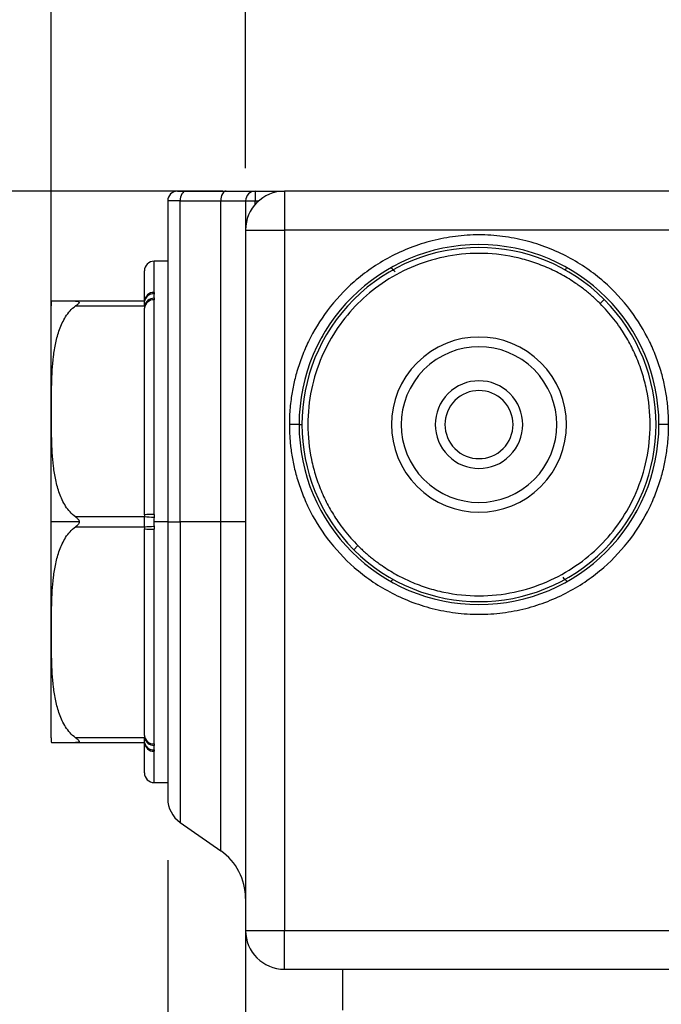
# Model space of a CAD drawing. Header units: millimetres. Extents: x 16 to 683, y 16 to 524.
# Tile 12 of 38: x 91 to 124, y 398 to 449. Entities that reach past the tile are written whole.
import ezdxf

# ---------------------------------------------------------------- set-up
doc = ezdxf.new("R2010")
doc.units = ezdxf.units.MM
doc.header["$LTSCALE"] = 2.5
doc.layers.add('DIMENSIONS', color=140, linetype='Continuous', lineweight=25)
doc.styles.add('SLDTEXTSTYLE0', font='TXT', dxfattribs={"width": 0.7})
doc.dimstyles.new('SLDDIMSTYLE1', dxfattribs={"dimtxt": 5.39502, "dimasz": 8.255, "dimexe": 0, "dimexo": 0.0625, "dimgap": 1.348755, "dimtad": 0, "dimtih": 1, "dimtoh": 1, "dimrnd": 1e-09, "dimzin": 4, "dimdsep": 46, "dimtxsty": 'SLDTEXTSTYLE0', "dimsah": 1, "dimcen": 0.09, "dimadec": 0, "dimazin": 1, "dimtfac": 1, "dimtofl": 0, "dimtmove": 0, "dimatfit": 3, "dimfxl": 0, "dimfrac": 2, "dimtolj": 1, "dimtzin": 12, "dimarcsym": 0})
doc.dimstyles.new('SLDDIMSTYLE4', dxfattribs={"dimtxt": 5.39502, "dimasz": 8.255, "dimexe": 0, "dimexo": 0.0625, "dimgap": 1.348755, "dimtad": 0, "dimtih": 1, "dimtoh": 1, "dimrnd": 1e-09, "dimzin": 4, "dimdsep": 46, "dimtxsty": 'SLDTEXTSTYLE0', "dimsah": 1, "dimcen": 0.09, "dimadec": 0, "dimazin": 1, "dimtfac": 1, "dimtmove": 0, "dimatfit": 0, "dimfxl": 0, "dimfrac": 2, "dimtolj": 1, "dimtzin": 12, "dimarcsym": 0})

# ---------------------------------------------------------------- blocks, each defined once
blk = doc.blocks.new('_D_14')
at = {"layer": 'DIMENSIONS'}
for p, q in [((101.825, 439.7), (61.027, 439.7)), ((68.965, 439.7), (68.965, 423.455)), ((60.949, 413.673), (59.137, 413.673)), ((59.137, 413.673), (59.137, 405.099)), ((76.98, 413.673), (78.792, 413.673)), ((78.792, 413.673), (78.792, 405.099)), ((59.137, 405.099), (60.949, 405.099)), ((78.792, 405.099), (76.98, 405.099)), ((68.965, 385.7), (68.965, 403.891)), ((101.825, 385.7), (61.027, 385.7))]:
    blk.add_line(p, q, dxfattribs=at)
for points in [[(68.965, 439.7), (67.695, 431.445), (70.235, 431.445)], [(68.965, 385.7), (70.235, 393.955), (67.695, 393.955)]]:
    blk.add_solid(points, dxfattribs=at)
at = {"layer": 'DIMENSIONS', "char_height": 5.2917, "attachment_point": 1, "style": 'SLDTEXTSTYLE0'}
for s, insert in [('54.0', (60.949, 421.702)), ('2.13', (60.949, 411.92))]:
    blk.add_mtext(s, dxfattribs=dict(at, insert=insert))
blk = doc.blocks.new('_D_15')
at = {"layer": 'DIMENSIONS'}
for p, q in [((103, 440.875), (103, 469.491)), ((198, 440.875), (198, 469.491)), ((103, 461.554), (135.283, 461.554)), ((142.593, 461.554), (140.782, 461.554)), ((140.782, 461.554), (140.782, 452.98)), ((158.625, 461.554), (160.437, 461.554)), ((160.437, 461.554), (160.437, 452.98)), ((198, 461.554), (165.936, 461.554)), ((140.782, 452.98), (142.593, 452.98)), ((160.437, 452.98), (158.625, 452.98))]:
    blk.add_line(p, q, dxfattribs=at)
for points in [[(103, 461.554), (111.255, 460.284), (111.255, 462.824)], [(198, 461.554), (189.745, 462.824), (189.745, 460.284)]]:
    blk.add_solid(points, dxfattribs=at)
at = {"layer": 'DIMENSIONS', "char_height": 5.2917, "attachment_point": 1, "style": 'SLDTEXTSTYLE0'}
for s, insert in [('95.0', (142.593, 469.583)), ('3.74', (142.593, 459.801))]:
    blk.add_mtext(s, dxfattribs=dict(at, insert=insert))
blk = doc.blocks.new('_D_16')
at = {"layer": 'DIMENSIONS'}
for p, q in [((99, 405.306), (99, 360.968)), ((103, 398.525), (103, 360.968)), ((60.949, 368.906), (59.137, 368.906)), ((59.137, 368.906), (59.137, 360.332)), ((76.98, 368.906), (78.792, 368.906)), ((78.792, 368.906), (78.792, 360.332)), ((99, 368.906), (84.291, 368.906)), ((103, 368.906), (118.875, 368.906)), ((59.137, 360.332), (60.949, 360.332)), ((78.792, 360.332), (76.98, 360.332))]:
    blk.add_line(p, q, dxfattribs=at)
for points in [[(99, 368.906), (90.745, 370.176), (90.745, 367.636)], [(103, 368.906), (111.255, 367.636), (111.255, 370.176)]]:
    blk.add_solid(points, dxfattribs=at)
at = {"layer": 'DIMENSIONS', "char_height": 5.2917, "attachment_point": 1, "style": 'SLDTEXTSTYLE0'}
for s, insert in [('4.0', (63.193, 376.935)), ('0.16', (60.949, 367.153))]:
    blk.add_mtext(s, dxfattribs=dict(at, insert=insert))
blk = doc.blocks.new('_D_18')
at = {"layer": 'DIMENSIONS'}
for p, q in [((93, 425.875), (93, 492.683)), ((208, 425.875), (208, 492.683)), ((93, 484.746), (135.283, 484.746)), ((142.593, 484.746), (140.782, 484.746)), ((140.782, 484.746), (140.782, 476.171)), ((158.625, 484.746), (160.437, 484.746)), ((160.437, 484.746), (160.437, 476.171)), ((208, 484.746), (165.936, 484.746)), ((140.782, 476.171), (142.593, 476.171)), ((160.437, 476.171), (158.625, 476.171))]:
    blk.add_line(p, q, dxfattribs=at)
for points in [[(93, 484.746), (101.255, 483.476), (101.255, 486.016)], [(208, 484.746), (199.745, 486.016), (199.745, 483.476)]]:
    blk.add_solid(points, dxfattribs=at)
at = {"layer": 'DIMENSIONS', "char_height": 5.2917, "attachment_point": 1, "style": 'SLDTEXTSTYLE0'}
for s, insert in [('115.0', (140.349, 492.775)), ('4.53', (142.593, 482.993))]:
    blk.add_mtext(s, dxfattribs=dict(at, insert=insert))

msp = doc.modelspace()

# ---------------------------------------------------------------- linework, layer by layer
for p, q in [((99.926705, 439.69978), (102.007799, 439.69978)), ((103.500282, 439.69978), (105.000282, 439.69978)), ((103.500282, 439.69978), (103.500282, 439.19978)), ((131.438104, 439.69978), (105.000282, 439.69978)), ((105.000282, 439.69978), (105.000282, 437.69978)), ((99.639917, 439.19978), (99.000282, 439.19978)), ((99.000282, 439.19978), (99.000282, 422.69978)), ((99.639917, 439.19978), (101.721011, 439.19978)), ((99.639917, 422.69978), (99.639917, 439.19978)), ((101.721011, 422.69978), (101.721011, 439.19978)), ((101.721011, 439.19978), (103.000282, 439.19978)), ((103.000282, 439.19978), (103.500282, 439.19978)), ((103.000282, 439.19978), (103.000282, 437.69978)), ((103.500282, 439.022655), (103.500282, 439.19978)), ((103.500282, 439.19978), (103.677406, 439.19978)), ((103.000282, 437.69978), (105.000282, 437.69978)), ((103.000282, 437.69978), (103.000282, 401.69978)), ((105.000282, 437.69978), (105.000282, 401.69978)), ((129.000282, 437.69978), (105.000282, 437.69978)), ((99.000282, 436.09978), (98.300282, 436.09978)), ((98.300282, 434.489702), (98.300282, 436.09978)), ((97.800282, 434.04978), (94.260306, 434.04978)), ((94.260306, 433.79978), (97.800282, 433.79978)), ((97.851017, 434.191406), (97.7996, 434.044833)), ((97.800282, 433.79978), (97.800282, 433.684264)), ((98.300282, 423.079463), (98.300282, 434.110019)), ((121.222821, 433.922319), (121.434953, 434.134451)), ((105.750282, 427.69978), (105.250282, 427.69978)), ((105.750282, 427.69978), (105.900282, 427.69978)), ((124.750282, 427.69978), (124.250282, 427.69978)), ((94.449448, 422.69978), (93.000282, 422.69978)), ((97.800282, 422.94978), (94.260306, 422.94978)), ((97.800282, 423.065295), (97.800282, 422.94978)), ((99.000282, 422.69978), (98.283487, 422.69978)), ((99.000282, 422.69978), (99.639917, 422.69978)), ((101.721011, 422.69978), (99.639917, 422.69978)), ((99.639917, 422.69978), (99.639917, 407.251902)), ((103.000282, 422.69978), (101.721011, 422.69978)), ((101.721011, 405.794705), (101.721011, 422.69978)), ((94.260306, 422.44978), (97.800282, 422.44978)), ((97.800282, 422.44978), (97.800282, 422.334264)), ((98.300282, 411.28954), (98.300282, 422.320097)), ((108.56561, 421.265108), (108.777742, 421.47724)), ((97.800282, 411.59978), (94.260306, 411.59978)), ((97.800282, 411.715295), (97.800282, 411.59978)), ((94.260306, 411.34978), (97.800282, 411.34978)), ((97.7996, 411.354725), (97.851017, 411.208153)), ((98.300282, 409.29978), (98.300282, 410.909857)), ((98.300282, 409.29978), (99.000282, 409.29978)), ((99.639917, 407.251902), (101.721011, 405.794705)), ((103.000282, 401.69978), (103.000282, 397.59978)), ((103.000282, 401.69978), (105.000282, 401.69978)), ((105.000282, 401.69978), (129.000282, 401.69978)), ((105.000282, 399.69978), (105.000282, 401.69978)), ((105.000282, 399.69978), (130.634256, 399.69978)), ((108.000282, 397.59978), (108.000282, 399.69978))]:
    msp.add_line(p, q)
at = {"flags": 128}
for points in [[(99.926705, 439.69978), (99.870756, 439.690172), (99.816956, 439.66172), (99.767374, 439.615515), (99.723915, 439.553333), (99.68825, 439.477565), (99.661747, 439.391121), (99.645428, 439.297325), (99.639917, 439.19978)], [(102.007799, 439.69978), (101.95185, 439.690172), (101.89805, 439.66172), (101.848468, 439.615515), (101.805009, 439.553333), (101.769343, 439.477565), (101.742841, 439.391121), (101.726522, 439.297325), (101.721011, 439.19978)]]:
    msp.add_lwpolyline(points, dxfattribs=at)
for centre, radius, start, end in [((99.500282, 439.19978), 0.5, 90, 180), ((105.000282, 437.69978), 2, 90, 180), ((103.500282, 439.19978), 0.5, 90, 180), ((115.000282, 427.69978), 9.25, 0, 180), ((115.000282, 427.69978), 9.1, 45, 225), ((98.300282, 435.59978), 0.5, 90, 180), ((98.272048, 434.01769), 0.472856, 86.5768483, 176.1086929), ((98.25187, 433.954225), 0.461587, 84.6492972, 168.0526116), ((95.000282, 433.805631), 2, 172.9637741, 180), ((98.289282, 433.691178), 0.500915, 89.3558368, 167.4784896), ((98.265915, 433.643905), 0.46738, 85.7832565, 175.0462246), ((115.000282, 427.69978), 9.1, 225, 45), ((115.000282, 427.69978), 4.5, 45, 225), ((115.000282, 427.69978), 4, 45, 225), ((115.000282, 427.69978), 4.5, 225, 45), ((115.000282, 427.69978), 4, 225, 45), ((115.000282, 427.69978), 2.25, 45, 225), ((115.000282, 427.69978), 1.75, 45, 225), ((115.000282, 427.69978), 2.25, 225, 45), ((115.000282, 427.69978), 1.75, 225, 45), ((115.000282, 427.69978), 9.25, 180, 0), ((98.175382, 418.65726), 4.423966, 88.3821815, 94.863849), ((97.48296, 413.053126), 9.90174, 85.2964012, 88.1635248), ((97.48296, 432.346434), 9.90174, 271.8364752, 274.7035988), ((98.175382, 426.742299), 4.423966, 265.136151, 271.6178185), ((95.000282, 411.593929), 2, 180, 187.0291628), ((98.265915, 411.755654), 0.46738, 184.9537754, 274.2167435), ((98.289282, 411.708381), 0.500915, 192.5215104, 270.6441632), ((98.25187, 411.445334), 0.461587, 191.9473884, 275.3507028), ((98.272048, 411.38187), 0.472856, 183.8913071, 273.4231517), ((98.300282, 409.79978), 0.5, 180, 270), ((100.500282, 408.48063), 1.5, 180, 235), ((100.000282, 403.337248), 3, 0, 55), ((105.000282, 401.69978), 2, 180, 270)]:
    msp.add_arc(centre, radius, start, end)
for points, knots in [([(99.500282, 439.69978), (99.501136, 439.69978), (99.502833, 439.69978), (99.516909, 439.69978), (99.539482, 439.69978), (99.57136, 439.69978), (99.620813, 439.69978), (99.69447, 439.69978), (99.799575, 439.69978), (99.884133, 439.69978), (99.926705, 439.69978)], [0, 0, 0, 0, 0.100882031, 0.200402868, 0.299495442, 0.399104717, 0.500161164, 0.667381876, 0.832536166, 1, 1, 1, 1]), ([(102.007799, 439.69978), (102.05265, 439.69978), (102.142211, 439.69978), (102.270466, 439.69978), (102.393835, 439.69978), (102.511912, 439.69978), (102.683398, 439.69978), (102.892831, 439.69978), (103.112339, 439.69978), (103.286334, 439.69978), (103.396644, 439.69978), (103.460301, 439.69978), (103.494076, 439.69978), (103.498211, 439.69978), (103.500282, 439.69978)], [0, 0, 0, 0, 0.049370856, 0.098587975, 0.147761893, 0.197003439, 0.246422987, 0.373144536, 0.500019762, 0.626741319, 0.753616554, 0.835796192, 0.917752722, 1, 1, 1, 1]), ([(124.750282, 427.69978), (124.749245, 427.807975), (124.747173, 428.024272), (124.730379, 428.348334), (124.703556, 428.671757), (124.649908, 429.129737), (124.548315, 429.719466), (124.361579, 430.462305), (124.10612, 431.217885), (123.638764, 432.289499), (122.813919, 433.640157), (121.675291, 434.865889), (120.553145, 435.739614), (119.589204, 436.327832), (118.532698, 436.812774), (117.400401, 437.175117), (116.214316, 437.399259), (115.000282, 437.475138), (113.786247, 437.399259), (112.600162, 437.175117), (111.467866, 436.812774), (110.411359, 436.327832), (109.447419, 435.739614), (108.325272, 434.865889), (107.186648, 433.640156), (106.361894, 432.289672), (105.89453, 431.218066), (105.63909, 430.462703), (105.452325, 429.719675), (105.344457, 429.09449), (105.285666, 428.564411), (105.255804, 428.132562), (105.252123, 427.844103), (105.250282, 427.69978)], [0, 0, 0, 0, 0.010604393, 0.021199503, 0.031797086, 0.042408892, 0.066388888, 0.090389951, 0.117417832, 0.144465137, 0.204868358, 0.271563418, 0.307149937, 0.344021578, 0.381990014, 0.42082476, 0.460259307, 0.500000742, 0.539742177, 0.579176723, 0.61801147, 0.655979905, 0.692851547, 0.728438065, 0.795133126, 0.855536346, 0.882564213, 0.909611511, 0.933591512, 0.957592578, 0.971728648, 0.98585515, 1, 1, 1, 1]), ([(121.222821, 433.922319), (121.15893, 433.985103), (121.031258, 434.11056), (120.832712, 434.291141), (120.62931, 434.465848), (120.420532, 434.63416), (120.20651, 434.796216), (119.828719, 435.064576), (119.267897, 435.411723), (118.490425, 435.793649), (117.66766, 436.101705), (116.508506, 436.405998), (115.000058, 436.56259), (113.196849, 436.375669), (111.503874, 435.838234), (110.010758, 435.011909), (108.742928, 433.957133), (107.688153, 432.689304), (106.861827, 431.196188), (106.324393, 429.503213), (106.137472, 427.700004), (106.294044, 426.19173), (106.598304, 425.032572), (106.906261, 424.209952), (107.288296, 423.432339), (107.682356, 422.795316), (108.062628, 422.277597), (108.404784, 421.863473), (108.653336, 421.606074), (108.777742, 421.47724)], [0, 0, 0, 0, 0.009730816, 0.019444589, 0.029150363, 0.038857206, 0.048574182, 0.058310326, 0.089196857, 0.120102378, 0.152276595, 0.184469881, 0.25011907, 0.315768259, 0.380053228, 0.441772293, 0.50000334, 0.558234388, 0.619953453, 0.684238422, 0.749887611, 0.8155368, 0.847711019, 0.879904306, 0.910790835, 0.941696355, 0.961138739, 0.980549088, 1, 1, 1, 1]), ([(110.691351, 435.544244), (110.634203, 435.601392), (110.578106, 435.65749), (110.49573, 435.739865), (110.470728, 435.764868), (110.470728, 435.764868)], [0, 0, 0, 0, 0.5, 0.5, 1, 1, 1, 1]), ([(119.412621, 435.647653), (119.426023, 435.661055), (119.462039, 435.697071), (119.503175, 435.738207), (119.527033, 435.762065), (119.52911, 435.764142), (119.529836, 435.764868)], [0, 0, 0, 0, 0.192939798, 0.518508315, 0.831659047, 1, 1, 1, 1]), ([(98.294914, 434.413801), (98.289805, 434.377882), (98.283485, 434.341452), (98.28349, 434.267538), (98.289809, 434.230075), (98.294914, 434.192062)], [0, 0, 0, 0, 0.5, 0.5, 1, 1, 1, 1]), ([(98.300282, 434.489702), (98.300065, 434.47705), (98.299634, 434.451931), (98.296479, 434.426448), (98.294914, 434.413801)], [0, 0, 0, 0, 0.503699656, 1, 1, 1, 1]), ([(93.000282, 422.69978), (93.000282, 425.645151), (93.000282, 428.47011), (93.000282, 432.635495), (93.000282, 433.805631), (93.000282, 433.805631)], [0, 0, 0, 0, 0.5, 0.5, 1, 1, 1, 1]), ([(94.260306, 422.94978), (94.044937, 423.103501), (93.883493, 423.295684), (93.615432, 423.714833), (93.515099, 423.935058), (93.351855, 424.387337), (93.289521, 424.620704), (93.191473, 425.086966), (93.155465, 425.320765), (93.071608, 426.023399), (93.047177, 426.493434), (93.018888, 427.43456), (93.015225, 427.90566), (93.015255, 428.848237), (93.018951, 429.319875), (93.04742, 430.261419), (93.072012, 430.731528), (93.156166, 431.433659), (93.192281, 431.667186), (93.290464, 432.132576), (93.352644, 432.364795), (93.515871, 432.81625), (93.617855, 433.038818), (93.816669, 433.349234), (93.890417, 433.448538), (94.058642, 433.635589), (94.153598, 433.723616), (94.260306, 433.79978)], [0, 0, 0, 0, 0.0625, 0.0625, 0.125, 0.125, 0.1875, 0.1875, 0.25, 0.25, 0.375, 0.375, 0.5, 0.5, 0.625, 0.625, 0.75, 0.75, 0.8125, 0.8125, 0.875, 0.875, 0.9375, 0.9375, 0.96875, 0.96875, 1, 1, 1, 1]), ([(94.260306, 434.04978), (94.081459, 434.04978), (93.605241, 434.04978), (93.288084, 434.04978), (93.098499, 434.04978), (93.022404, 434.04978), (93.022584, 434.04978), (93.022694, 434.04978)], [0, 0, 0, 0, 0.121351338, 0.323122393, 0.511841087, 0.700949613, 1, 1, 1, 1]), ([(94.260306, 434.04978), (94.303202, 434.04978), (94.344763, 434.046394), (94.417601, 434.027306), (94.449593, 434.010367), (94.449374, 433.968711), (94.440946, 433.952747), (94.415504, 433.921585), (94.3988, 433.906053), (94.344419, 433.860052), (94.303071, 433.830304), (94.260306, 433.79978)], [0, 0, 0, 0, 0.25, 0.25, 0.5, 0.5, 0.625, 0.625, 0.75, 0.75, 1, 1, 1, 1]), ([(97.800282, 433.79978), (97.800282, 433.87593), (97.800282, 433.939135), (97.800281, 434.026312), (97.800282, 434.04978), (97.800282, 434.04978)], [0, 0, 0, 0, 0.5, 0.5, 1, 1, 1, 1]), ([(98.294914, 434.192062), (98.296479, 434.1786), (98.299634, 434.151476), (98.300065, 434.123906), (98.300282, 434.110019)], [0, 0, 0, 0, 0.496300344, 1, 1, 1, 1]), ([(108.777742, 421.47724), (108.841634, 421.414457), (108.969305, 421.289), (109.167851, 421.108419), (109.371253, 420.933711), (109.580031, 420.7654), (109.794053, 420.603344), (110.171844, 420.334984), (110.732666, 419.987836), (111.510138, 419.60591), (112.332904, 419.297854), (113.492057, 418.993561), (115.000505, 418.83697), (116.803715, 419.023891), (118.496689, 419.561325), (119.989806, 420.387651), (121.257635, 421.442426), (122.312411, 422.710256), (123.138736, 424.203372), (123.676171, 425.896347), (123.863091, 427.699556), (123.706519, 429.20783), (123.402259, 430.366988), (123.094302, 431.189608), (122.712267, 431.96722), (122.318207, 432.604244), (121.937935, 433.121962), (121.59578, 433.536086), (121.347227, 433.793486), (121.222821, 433.922319)], [0, 0, 0, 0, 0.0097308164, 0.0194445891, 0.0291503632, 0.038857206, 0.0485741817, 0.0583103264, 0.0891968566, 0.1201023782, 0.1522765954, 0.1844698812, 0.25011907, 0.3157682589, 0.3800532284, 0.441772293, 0.5000033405, 0.558234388, 0.6199534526, 0.6842384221, 0.749887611, 0.8155367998, 0.8477110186, 0.8799043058, 0.9107908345, 0.9416963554, 0.9611387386, 0.9805490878, 1, 1, 1, 1]), ([(106.964913, 432.199615), (106.964789, 432.199738), (106.948901, 432.215627), (106.938728, 432.225799), (106.936109, 432.228418), (106.935194, 432.229334)], [0, 0, 0, 0, 0.005069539, 0.652148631, 1, 1, 1, 1]), ([(105.250282, 427.69978), (105.251318, 427.591584), (105.25339, 427.375288), (105.270184, 427.051225), (105.297007, 426.727802), (105.350656, 426.269822), (105.452249, 425.680094), (105.638985, 424.937254), (105.894443, 424.181675), (106.361799, 423.110061), (107.186644, 421.759403), (108.325272, 420.53367), (109.447418, 419.659946), (110.411359, 419.071727), (111.467866, 418.586785), (112.600162, 418.224442), (113.786247, 418.0003), (115.000282, 417.924422), (116.214316, 418.0003), (117.400401, 418.224442), (118.532698, 418.586785), (119.589204, 419.071727), (120.553145, 419.659946), (121.675291, 420.53367), (122.813915, 421.759404), (123.63867, 423.109888), (124.106033, 424.181494), (124.361474, 424.936857), (124.548238, 425.679885), (124.656106, 426.30507), (124.714898, 426.835148), (124.744759, 427.266997), (124.74844, 427.555456), (124.750282, 427.69978)], [0, 0, 0, 0, 0.0106043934, 0.0211995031, 0.0317970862, 0.0424088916, 0.0663888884, 0.0903899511, 0.1174178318, 0.1444651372, 0.2048683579, 0.271563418, 0.3071499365, 0.3440215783, 0.3819900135, 0.4208247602, 0.4602593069, 0.5000007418, 0.5397421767, 0.5791767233, 0.61801147, 0.6559799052, 0.692851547, 0.7284380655, 0.7951331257, 0.8555363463, 0.8825642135, 0.9096115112, 0.9335915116, 0.957592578, 0.9717286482, 0.9858551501, 1, 1, 1, 1]), ([(123.03565, 423.199945), (123.035774, 423.199821), (123.051662, 423.183933), (123.061835, 423.17376), (123.064454, 423.171141), (123.065369, 423.170226)], [0, 0, 0, 0, 0.0050695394, 0.6521486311, 1, 1, 1, 1]), ([(93.000282, 411.593929), (93.000282, 411.593929), (93.000282, 412.764065), (93.000282, 416.929449), (93.000282, 419.754408), (93.000282, 422.69978)], [0, 0, 0, 0, 0.5, 0.5, 1, 1, 1, 1]), ([(94.260306, 422.94978), (94.303123, 422.919219), (94.344602, 422.886013), (94.417359, 422.805392), (94.449448, 422.75586), (94.449448, 422.69978)], [0, 0, 0, 0, 0.5, 0.5, 1, 1, 1, 1]), ([(94.449448, 422.69978), (94.449448, 422.643318), (94.417051, 422.593778), (94.34455, 422.513536), (94.30315, 422.48036), (94.260306, 422.44978)], [0, 0, 0, 0, 0.5, 0.5, 1, 1, 1, 1]), ([(97.800282, 422.44978), (97.800282, 422.52593), (97.800282, 422.612506), (97.800281, 422.786777), (97.800282, 422.873629), (97.800282, 422.94978)], [0, 0, 0, 0, 0.5, 0.5, 1, 1, 1, 1]), ([(98.294914, 422.921519), (98.291658, 422.875486), (98.286435, 422.801644), (98.284294, 422.727647), (98.283487, 422.69978)], [0, 0, 0, 0, 0.623397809, 1, 1, 1, 1]), ([(98.300282, 423.079463), (98.300065, 423.052923), (98.299634, 423.000234), (98.296479, 422.947628), (98.294914, 422.921519)], [0, 0, 0, 0, 0.503699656, 1, 1, 1, 1]), ([(99.000282, 422.69978), (99.000282, 418.928734), (99.000282, 415.311855), (99.000282, 409.97879), (99.000282, 408.48063), (99.000282, 408.48063)], [0, 0, 0, 0, 0.5, 0.5, 1, 1, 1, 1]), ([(94.260306, 411.59978), (94.044937, 411.753501), (93.883493, 411.945684), (93.615432, 412.364833), (93.515099, 412.585058), (93.351855, 413.037337), (93.289521, 413.270704), (93.191473, 413.736966), (93.155465, 413.970765), (93.071608, 414.673399), (93.047177, 415.143434), (93.018888, 416.08456), (93.015225, 416.55566), (93.015255, 417.498237), (93.018951, 417.969875), (93.04742, 418.911419), (93.072012, 419.381528), (93.156166, 420.083659), (93.192281, 420.317186), (93.290464, 420.782576), (93.352644, 421.014795), (93.515871, 421.46625), (93.617855, 421.688818), (93.816669, 421.999234), (93.890417, 422.098538), (94.058642, 422.285589), (94.153598, 422.373616), (94.260306, 422.44978)], [0, 0, 0, 0, 0.0625, 0.0625, 0.125, 0.125, 0.1875, 0.1875, 0.25, 0.25, 0.375, 0.375, 0.5, 0.5, 0.625, 0.625, 0.75, 0.75, 0.8125, 0.8125, 0.875, 0.875, 0.9375, 0.9375, 0.96875, 0.96875, 1, 1, 1, 1]), ([(98.294914, 422.478041), (98.296479, 422.451932), (98.299634, 422.399325), (98.300065, 422.346636), (98.300282, 422.320097)], [0, 0, 0, 0, 0.496300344, 1, 1, 1, 1]), ([(110.587942, 419.751906), (110.57454, 419.738504), (110.538524, 419.702488), (110.497389, 419.661353), (110.47353, 419.637494), (110.471454, 419.635418), (110.470728, 419.634692)], [0, 0, 0, 0, 0.192939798, 0.518508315, 0.831659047, 1, 1, 1, 1]), ([(119.309212, 419.855316), (119.36636, 419.798167), (119.422458, 419.74207), (119.504833, 419.659694), (119.529836, 419.634692), (119.529836, 419.634692)], [0, 0, 0, 0, 0.5, 0.5, 1, 1, 1, 1]), ([(94.260306, 411.59978), (94.303202, 411.569162), (94.344763, 411.539273), (94.417601, 411.477545), (94.449593, 411.444267), (94.449374, 411.402723), (94.440946, 411.391064), (94.415504, 411.373574), (94.3988, 411.367289), (94.344419, 411.353152), (94.303071, 411.34978), (94.260306, 411.34978)], [0, 0, 0, 0, 0.25, 0.25, 0.5, 0.5, 0.625, 0.625, 0.75, 0.75, 1, 1, 1, 1]), ([(97.800282, 411.34978), (97.800282, 411.34978), (97.800282, 411.373151), (97.800281, 411.460245), (97.800282, 411.523629), (97.800282, 411.59978)], [0, 0, 0, 0, 0.5, 0.5, 1, 1, 1, 1]), ([(93.022695, 411.34978), (93.020262, 411.34978), (93.009466, 411.34978), (93.044412, 411.34978), (93.193879, 411.34978), (93.564837, 411.34978), (93.938156, 411.34978), (94.197784, 411.34978), (94.260306, 411.34978)], [0, 0, 0, 0, 0.084589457, 0.375330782, 0.667973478, 0.839095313, 0.961252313, 1, 1, 1, 1]), ([(98.294914, 411.207498), (98.291888, 411.183936), (98.287034, 411.146139), (98.282152, 411.094979), (98.287033, 411.044274), (98.291887, 411.00823), (98.294914, 410.985759)], [0, 0, 0, 0, 0.311683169, 0.499999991, 0.688285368, 1, 1, 1, 1]), ([(98.300282, 411.28954), (98.300065, 411.275653), (98.299634, 411.248083), (98.296479, 411.220959), (98.294914, 411.207498)], [0, 0, 0, 0, 0.503699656, 1, 1, 1, 1]), ([(98.294914, 410.985759), (98.296479, 410.973112), (98.299634, 410.947629), (98.300065, 410.92251), (98.300282, 410.909857)], [0, 0, 0, 0, 0.496300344, 1, 1, 1, 1])]:
    msp.add_open_spline(points, degree=3, knots=knots)
for points in [[(97.800282, 434.04978), (97.800282, 435.067099), (97.800282, 435.59978), (97.800282, 435.59978)], [(97.800282, 423.065295), (97.800282, 427.41158), (97.800282, 431.404428), (97.800282, 433.684264)], [(98.283487, 422.69978), (98.283487, 422.62585), (98.289808, 422.551966), (98.294914, 422.478041)], [(97.800282, 411.715295), (97.800282, 413.995132), (97.800282, 417.987979), (97.800282, 422.334264)], [(97.800282, 409.79978), (97.800282, 409.79978), (97.800282, 410.33246), (97.800282, 411.34978)]]:
    msp.add_open_spline(points, degree=3)

# ---------------------------------------------------------------- dimensions: what is measured, and where the dimension line sits
at = {"layer": 'DIMENSIONS'}
for base, p1, p2, angle, picture, middle in [((208.000282, 484.745734), (93.000282, 422.69978), (208.000282, 422.69978), 0, '_D_18', (150.609257, 484.745734)), ((68.964524, 385.69978), (105.000282, 439.69978), (105.000282, 385.69978), 90, '_D_14', (68.964524, 413.673183))]:
    dim = msp.add_linear_dim(base=base, p1=p1, p2=p2, angle=angle, dimstyle='SLDDIMSTYLE1', dxfattribs=at)
    dim.commit()
    dim.dimension.update_dxf_attribs({"geometry": picture, "text_midpoint": middle, "dimtype": 160})
for base, p1, p2, dimstyle, picture, middle in [((198.000282, 461.553961), (103.000282, 437.69978), (198.000282, 437.69978), 'SLDDIMSTYLE1', '_D_15', (150.609257, 461.553961)), ((99.000282, 368.905971), (103.000282, 401.69978), (99.000282, 408.48063), 'SLDDIMSTYLE4', '_D_16', (68.964524, 368.905971))]:
    dim = msp.add_linear_dim(base=base, p1=p1, p2=p2, dimstyle=dimstyle, dxfattribs=at)
    dim.commit()
    dim.dimension.update_dxf_attribs({"geometry": picture, "text_midpoint": middle, "dimtype": 160})

doc.saveas('drawing.dxf')
